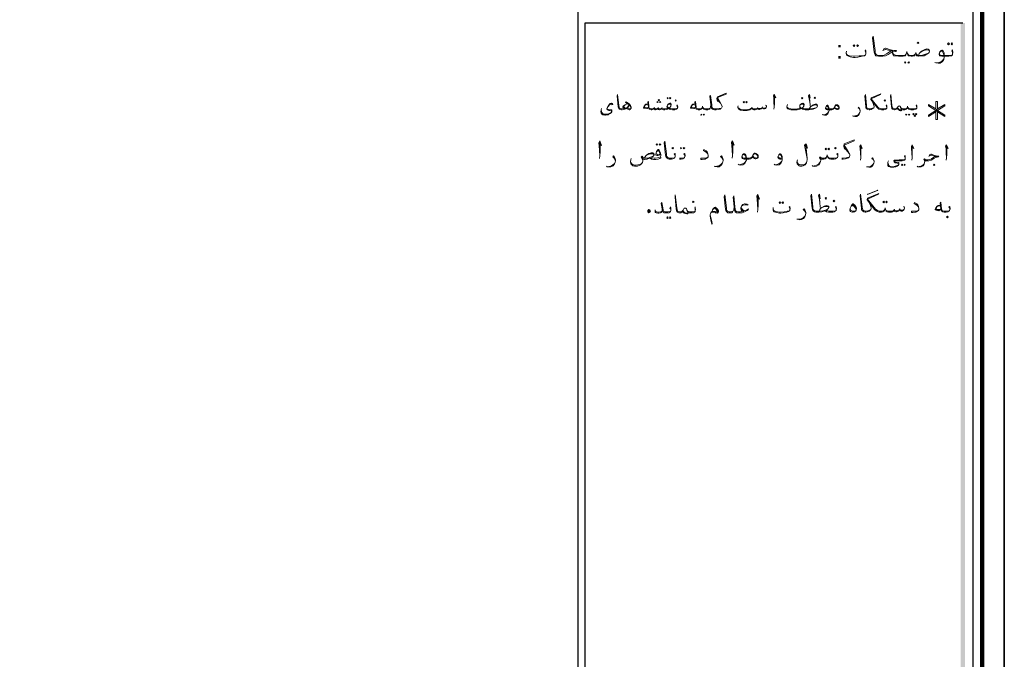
# Model space of a CAD drawing. Header units: metres. Extents: x -18 to 342, y 4 to 63.
# Tile 172 of 173: x 312 to 342, y 23 to 43. Entities that reach past the tile are written whole.
import ezdxf

# ---------------------------------------------------------------- set-up
doc = ezdxf.new("R2010")
doc.units = ezdxf.units.M
doc.header["$MEASUREMENT"] = 0
for name, color, linetype in [('PDF_KADR', 7, 'Continuous'), ('PDF_Text', 7, 'Continuous'), ('PDF_textt', 7, 'Continuous')]:
    doc.layers.add(name, color=color, linetype=linetype)
doc.styles.add('PDF B Mitra', font='BMITRA.TTF')

msp = doc.modelspace()

# ---------------------------------------------------------------- linework, layer by layer
at = {"layer": 'PDF_KADR', "lineweight": 25}
for points in [[(257.61, 4.013), (341.7, 4.013), (341.7, 63.476), (257.61, 63.476)], [(257.61, 63.476), (341.7, 63.476), (341.7, 4.013), (257.61, 4.013)], [(258.428, 4.832), (340.756, 4.832), (340.756, 62.657), (258.428, 62.657)]]:
    msp.add_lwpolyline(points, close=True, dxfattribs=at)
at = {"layer": 'PDF_KADR', "lineweight": 0, "const_width": 0.135}
msp.add_lwpolyline([(258.149, 62.937), (258.149, 4.552), (341.026, 4.552), (341.026, 62.937)], close=True, dxfattribs=at)
at = {"layer": 'PDF_KADR', "lineweight": 25}
for points in [[(328.765, 4.832), (328.765, 62.657)], [(340.438, 42.759), (328.967, 42.759), (328.967, 15.956), (328.967, 15.628), (340.438, 15.628)]]:
    msp.add_lwpolyline(points, dxfattribs=at)
at = {"layer": 'PDF_KADR', "transparency": 33554559}
for points in [[(340.371, 15.628), (340.505, 15.628), (340.371, 42.759)], [(340.505, 15.628), (340.371, 42.759), (340.505, 42.759)]]:
    msp.add_solid(points, dxfattribs=at)
at = {"layer": 'PDF_textt', "lineweight": 20}
for points in [[(338.011, 41.912), (338.049, 41.989), (338.088, 41.998), (338.107, 41.998), (338.242, 41.95), (338.358, 41.921), (338.425, 41.921), (338.406, 41.893), (338.338, 41.883), (338.29, 41.873), (338.232, 41.844), (338.175, 41.806), (338.098, 41.767), (338.011, 41.748), (337.886, 41.748), (337.876, 41.748), (337.838, 41.758), (337.799, 41.767), (337.78, 41.796), (337.761, 41.835), (337.751, 41.873), (337.703, 42.307), (337.722, 42.364), (337.78, 41.921), (337.78, 41.854), (337.789, 41.835), (337.809, 41.806), (337.847, 41.787), (337.876, 41.777), (337.886, 41.777), (337.982, 41.777), (338.049, 41.787), (338.127, 41.825), (338.213, 41.883), (338.261, 41.912), (338.329, 41.912), (338.261, 41.912), (338.107, 41.96), (338.088, 41.96), (338.03, 41.931)], [(337.491, 41.825), (337.491, 41.844), (337.481, 41.883), (337.472, 41.912), (337.481, 41.941), (337.491, 41.921), (337.501, 41.873), (337.501, 41.854), (337.491, 41.825), (337.481, 41.796), (337.452, 41.767), (337.385, 41.748), (337.25, 41.719), (337.173, 41.71), (337.125, 41.71), (337.019, 41.729), (336.952, 41.758), (336.923, 41.777), (336.913, 41.806), (336.903, 41.835), (336.903, 41.854), (336.913, 41.902)], [(339.099, 41.777), (339.119, 41.835), (339.147, 41.864), (339.186, 41.902), (339.263, 41.95), (339.34, 41.979), (339.388, 41.97), (339.417, 41.95), (339.427, 41.921), (339.427, 41.902), (339.417, 41.864), (339.398, 41.844), (339.35, 41.815), (339.263, 41.767), (339.186, 41.758), (339.109, 41.748), (339.099, 41.748), (339.061, 41.758), (339.032, 41.767), (339.032, 41.787), (339.022, 41.825), (339.013, 41.864), (339.003, 41.825), (338.993, 41.787), (338.984, 41.767), (338.955, 41.758), (338.916, 41.748), (338.868, 41.748), (338.82, 41.758), (338.791, 41.767), (338.772, 41.796), (338.753, 41.844), (338.743, 41.893), (338.733, 41.844), (338.714, 41.796), (338.704, 41.767), (338.666, 41.758), (338.627, 41.748), (338.57, 41.748), (338.483, 41.748), (338.396, 41.758), (338.338, 41.767), (338.319, 41.806), (338.31, 41.844), (338.31, 41.893)], [(339.147, 41.864), (339.224, 41.912), (339.302, 41.931), (339.34, 41.941), (339.35, 41.941), (339.407, 41.931), (339.427, 41.902)], [(340.13, 41.825), (340.13, 41.844), (340.13, 41.883), (340.111, 41.912), (340.13, 41.941), (340.13, 41.921), (340.139, 41.873), (340.139, 41.854), (340.13, 41.825), (340.13, 41.796), (340.101, 41.767), (340.062, 41.758), (340.014, 41.748), (339.947, 41.748), (339.802, 41.748), (339.764, 41.758), (339.745, 41.767), (339.735, 41.777), (339.725, 41.806), (339.725, 41.825), (339.745, 41.883), (339.783, 41.921), (339.802, 41.931), (339.812, 41.931), (339.841, 41.912), (339.87, 41.844), (339.879, 41.767), (339.879, 41.71), (339.86, 41.652), (339.822, 41.594), (339.754, 41.536), (339.687, 41.536), (339.619, 41.546), (339.59, 41.565)], [(339.745, 41.873), (339.764, 41.893), (339.793, 41.902), (339.812, 41.902), (339.831, 41.864), (339.851, 41.825), (339.86, 41.796), (339.879, 41.71), (339.86, 41.671), (339.812, 41.613), (339.745, 41.575), (339.677, 41.555), (339.629, 41.546)], [(336.903, 41.835), (336.932, 41.796), (337, 41.767), (337.125, 41.748), (337.154, 41.748), (337.289, 41.758), (337.395, 41.767), (337.443, 41.777), (337.481, 41.796)], [(338.724, 41.835), (338.714, 41.806), (338.685, 41.787), (338.637, 41.777), (338.57, 41.777), (338.521, 41.777), (338.396, 41.787), (338.348, 41.806), (338.329, 41.825), (338.31, 41.844)], [(338.762, 41.835), (338.781, 41.806), (338.801, 41.787), (338.859, 41.777), (338.916, 41.777), (338.955, 41.787), (338.984, 41.806), (339.003, 41.825)], [(339.022, 41.825), (339.061, 41.787), (339.099, 41.777), (339.128, 41.777), (339.215, 41.787), (339.311, 41.815), (339.398, 41.844)], [(339.735, 41.835), (339.735, 41.806), (339.754, 41.787), (339.793, 41.777), (339.947, 41.777), (340.024, 41.777), (340.101, 41.787), (340.13, 41.796)], [(330.373, 40.188), (330.364, 40.207), (330.345, 40.236), (330.306, 40.284), (330.2, 40.342), (330.219, 40.361), (330.325, 40.294), (330.354, 40.255), (330.373, 40.207), (330.373, 40.178), (330.364, 40.159), (330.354, 40.14), (330.325, 40.12), (330.316, 40.12), (330.219, 40.159), (330.162, 40.178), (330.133, 40.197), (330.123, 40.207), (330.123, 40.217), (330.142, 40.246), (330.171, 40.265), (330.19, 40.274), (330.229, 40.294), (330.258, 40.303), (330.287, 40.294), (330.306, 40.274), (330.306, 40.255), (330.287, 40.217), (330.239, 40.178), (330.2, 40.159), (330.181, 40.14), (330.133, 40.13), (330.094, 40.12), (330.084, 40.12), (330.075, 40.12), (330.046, 40.13), (330.017, 40.14), (329.998, 40.159), (329.988, 40.188), (329.979, 40.217), (329.95, 40.544), (329.959, 40.592), (329.998, 40.255), (330.007, 40.207), (330.007, 40.188), (330.027, 40.169), (330.046, 40.159), (330.075, 40.149), (330.084, 40.149), (330.142, 40.159), (330.181, 40.159), (330.2, 40.169), (330.239, 40.188), (330.258, 40.207), (330.296, 40.246)], [(331.78, 40.178), (331.78, 40.197), (331.77, 40.226), (331.76, 40.246), (331.77, 40.274), (331.78, 40.255), (331.789, 40.217), (331.789, 40.207), (331.78, 40.178), (331.77, 40.159), (331.751, 40.14), (331.731, 40.13), (331.693, 40.12), (331.635, 40.12), (331.625, 40.12), (331.577, 40.13), (331.539, 40.14), (331.52, 40.159), (331.51, 40.169), (331.491, 40.159), (331.471, 40.14), (331.433, 40.13), (331.394, 40.12), (331.375, 40.12), (331.356, 40.12), (331.327, 40.13), (331.308, 40.14), (331.288, 40.159), (331.279, 40.14), (331.259, 40.13), (331.24, 40.12), (331.231, 40.12), (331.202, 40.13), (331.192, 40.14), (331.182, 40.169), (331.163, 40.14), (331.144, 40.13), (331.115, 40.12), (331.105, 40.12), (331.086, 40.13), (331.076, 40.14), (331.057, 40.169), (331.038, 40.14), (331.019, 40.13), (330.999, 40.12), (330.99, 40.12), (330.98, 40.12), (330.951, 40.13), (330.922, 40.14), (330.913, 40.159), (330.894, 40.197), (330.874, 40.352), (330.894, 40.371), (330.913, 40.207), (330.922, 40.178), (330.932, 40.159), (330.951, 40.159), (330.98, 40.149), (330.99, 40.149), (331.009, 40.149), (331.038, 40.159), (331.057, 40.169), (331.076, 40.178), (331.086, 40.159), (331.115, 40.149), (331.134, 40.149), (331.163, 40.159), (331.182, 40.169), (331.192, 40.178), (331.211, 40.159), (331.231, 40.149), (331.259, 40.149), (331.288, 40.159), (331.308, 40.178), (331.317, 40.169), (331.337, 40.159), (331.356, 40.149), (331.375, 40.149), (331.394, 40.149), (331.452, 40.159), (331.491, 40.169), (331.471, 40.197), (331.452, 40.217), (331.452, 40.226), (331.471, 40.265), (331.491, 40.294), (331.529, 40.313), (331.548, 40.323), (331.568, 40.323), (331.577, 40.313), (331.587, 40.284), (331.587, 40.274), (331.577, 40.236), (331.548, 40.197), (331.52, 40.178), (331.548, 40.159), (331.568, 40.159), (331.625, 40.149), (331.635, 40.149), (331.693, 40.149), (331.751, 40.159), (331.77, 40.159)], [(332.791, 40.274), (332.781, 40.207), (332.772, 40.178), (332.752, 40.14), (332.733, 40.13), (332.695, 40.12), (332.675, 40.12), (332.637, 40.12), (332.598, 40.13), (332.579, 40.14), (332.56, 40.159), (332.55, 40.197), (332.54, 40.236), (332.54, 40.197), (332.521, 40.159), (332.512, 40.14), (332.483, 40.13), (332.454, 40.12), (332.415, 40.12), (332.406, 40.12), (332.377, 40.13), (332.348, 40.14), (332.338, 40.159), (332.329, 40.197), (332.3, 40.352), (332.329, 40.371), (332.348, 40.207), (332.348, 40.178), (332.367, 40.159), (332.377, 40.159), (332.406, 40.149), (332.415, 40.149), (332.463, 40.149), (332.502, 40.159), (332.521, 40.169), (332.531, 40.188)], [(333.118, 40.178), (333.08, 40.159), (333.041, 40.159), (332.964, 40.149), (332.935, 40.149), (332.906, 40.149), (332.868, 40.159), (332.858, 40.159), (332.839, 40.178), (332.82, 40.226), (332.82, 40.274), (332.781, 40.563), (332.762, 40.535), (332.791, 40.274), (332.8, 40.226), (332.81, 40.178), (332.829, 40.149), (332.858, 40.13), (332.906, 40.12), (332.935, 40.12), (332.955, 40.12), (333.022, 40.13), (333.08, 40.14), (333.099, 40.159), (333.118, 40.178), (333.138, 40.217), (333.138, 40.226), (333.128, 40.255), (333.089, 40.332), (332.993, 40.496), (333.253, 40.602), (333.253, 40.631), (332.993, 40.515), (332.974, 40.467), (332.993, 40.371), (332.993, 40.496)], [(332.993, 40.448), (333.051, 40.371)], [(332.993, 40.419), (333.08, 40.323), (333.128, 40.255)], [(334.698, 40.544), (334.765, 40.486), (334.717, 40.602), (334.688, 40.554), (334.707, 40.477), (334.707, 40.361), (334.717, 40.207), (334.707, 40.14)], [(334.717, 40.207), (334.727, 40.313), (334.727, 40.496), (334.717, 40.573)], [(335.757, 40.544), (335.805, 40.477), (335.786, 40.592), (335.757, 40.544), (335.777, 40.457), (335.796, 40.352), (335.815, 40.207)], [(335.796, 40.352), (335.786, 40.506), (335.786, 40.583)], [(337.693, 40.38), (337.722, 40.313), (337.741, 40.255), (337.751, 40.226), (337.751, 40.207), (337.741, 40.188), (337.712, 40.159), (337.693, 40.149), (337.655, 40.13), (337.616, 40.12), (337.597, 40.12), (337.558, 40.13), (337.539, 40.14), (337.52, 40.159), (337.501, 40.188), (337.501, 40.217), (337.462, 40.544), (337.481, 40.592), (337.52, 40.255), (337.52, 40.207), (337.529, 40.188), (337.539, 40.169), (337.568, 40.159), (337.597, 40.149), (337.626, 40.149), (337.664, 40.159), (337.703, 40.169), (337.741, 40.188)], [(338.136, 40.178), (338.136, 40.197), (338.127, 40.226), (338.117, 40.246), (338.127, 40.274), (338.136, 40.255), (338.136, 40.217), (338.136, 40.207), (338.136, 40.178), (338.127, 40.159), (338.107, 40.14), (338.078, 40.13), (338.04, 40.12), (337.992, 40.12), (337.972, 40.12), (337.934, 40.13), (337.895, 40.14), (337.857, 40.169), (337.838, 40.197), (337.645, 40.438), (337.655, 40.486), (337.953, 40.612), (337.944, 40.592), (337.655, 40.457), (337.866, 40.197), (337.905, 40.169), (337.934, 40.159), (337.972, 40.149), (337.992, 40.149), (338.049, 40.149), (338.107, 40.159), (338.127, 40.159)], [(339.041, 40.178), (339.041, 40.197), (339.032, 40.226), (339.022, 40.246), (339.032, 40.274), (339.041, 40.255), (339.041, 40.217), (339.041, 40.207), (339.041, 40.178), (339.032, 40.159), (339.013, 40.14), (338.984, 40.13), (338.945, 40.12), (338.897, 40.12), (338.859, 40.12), (338.83, 40.13), (338.801, 40.14), (338.781, 40.159), (338.772, 40.197), (338.762, 40.236), (338.762, 40.197), (338.743, 40.159), (338.733, 40.14), (338.704, 40.13), (338.676, 40.12), (338.637, 40.12), (338.627, 40.12), (338.598, 40.13), (338.579, 40.14), (338.57, 40.178), (338.541, 40.226), (338.531, 40.236), (338.512, 40.246), (338.502, 40.246), (338.493, 40.236), (338.473, 40.226), (338.454, 40.197), (338.435, 40.159), (338.425, 40.149), (338.415, 40.14), (338.396, 40.13), (338.377, 40.12), (338.367, 40.12), (338.338, 40.13), (338.31, 40.14), (338.29, 40.159), (338.281, 40.188), (338.271, 40.217), (338.242, 40.544), (338.252, 40.592), (338.29, 40.255), (338.3, 40.207), (338.31, 40.188), (338.319, 40.169), (338.348, 40.159), (338.367, 40.149), (338.377, 40.149), (338.387, 40.149), (338.415, 40.159), (338.425, 40.159), (338.435, 40.169), (338.454, 40.197)], [(339.619, 40.063), (339.619, 39.831), (339.668, 39.831), (339.668, 40.063), (339.899, 39.918), (339.899, 39.966), (339.668, 40.101), (339.899, 40.246), (339.899, 40.284), (339.668, 40.149), (339.668, 40.38), (339.619, 40.38), (339.619, 40.149), (339.398, 40.284), (339.398, 40.246), (339.619, 40.101), (339.398, 39.966), (339.398, 39.918), (339.619, 40.063), (339.668, 40.149)], [(329.796, 40.294), (329.786, 40.303), (329.747, 40.294), (329.718, 40.274), (329.68, 40.236), (329.661, 40.217), (329.651, 40.188), (329.641, 40.159), (329.651, 40.14), (329.69, 40.13), (329.767, 40.12), (329.786, 40.12), (329.786, 40.101), (329.786, 40.082), (329.786, 40.063), (329.767, 40.034), (329.738, 40.014), (329.699, 39.995), (329.67, 39.976), (329.641, 39.976), (329.593, 39.966), (329.574, 39.966), (329.526, 39.976), (329.507, 39.976), (329.478, 39.995), (329.458, 40.024), (329.449, 40.063), (329.458, 40.12), (329.468, 40.159)], [(329.776, 40.294), (329.786, 40.274), (329.815, 40.284), (329.805, 40.313), (329.786, 40.323), (329.776, 40.323), (329.738, 40.313), (329.718, 40.294), (329.69, 40.265), (329.661, 40.226), (329.641, 40.188), (329.632, 40.159), (329.632, 40.14), (329.641, 40.12), (329.651, 40.12), (329.69, 40.101), (329.738, 40.101), (329.767, 40.091), (329.776, 40.082), (329.786, 40.072), (329.776, 40.053), (329.767, 40.043), (329.728, 40.024), (329.68, 40.005), (329.651, 39.995), (329.584, 39.995), (329.564, 39.995), (329.526, 39.995), (329.507, 40.014), (329.487, 40.034), (329.468, 40.053), (329.468, 40.082), (329.458, 40.12)], [(330.364, 40.159), (330.345, 40.149), (330.325, 40.149), (330.277, 40.159), (330.219, 40.178), (330.171, 40.197), (330.152, 40.217), (330.142, 40.217), (330.142, 40.226), (330.152, 40.236), (330.19, 40.274), (330.229, 40.294)], [(330.894, 40.197), (330.855, 40.159), (330.845, 40.159), (330.778, 40.169), (330.749, 40.178), (330.749, 40.188), (330.768, 40.236), (330.797, 40.274), (330.816, 40.294), (330.836, 40.294), (330.884, 40.294), (330.826, 40.274), (330.797, 40.265), (330.768, 40.217), (330.778, 40.197), (330.797, 40.197), (330.874, 40.188), (330.894, 40.207)], [(330.845, 40.169), (330.768, 40.188)], [(331.076, 40.197), (331.076, 40.178)], [(331.202, 40.197), (331.192, 40.178)], [(331.317, 40.197), (331.308, 40.178)], [(331.462, 40.236), (331.471, 40.217), (331.491, 40.197), (331.52, 40.178)], [(331.577, 40.236), (331.577, 40.265), (331.568, 40.294), (331.548, 40.294), (331.539, 40.294), (331.491, 40.284), (331.471, 40.265)], [(332.329, 40.197), (332.28, 40.159), (332.271, 40.159), (332.203, 40.169), (332.174, 40.178), (332.174, 40.188), (332.194, 40.236), (332.223, 40.274), (332.242, 40.294), (332.261, 40.294), (332.309, 40.294), (332.252, 40.274), (332.223, 40.265), (332.194, 40.217), (332.203, 40.197), (332.223, 40.197), (332.3, 40.188), (332.329, 40.207)], [(332.271, 40.169), (332.194, 40.188)], [(332.772, 40.178), (332.762, 40.159), (332.743, 40.159), (332.704, 40.149), (332.675, 40.149), (332.627, 40.149), (332.589, 40.159), (332.569, 40.169), (332.56, 40.188)], [(334.476, 40.217), (334.457, 40.255), (334.467, 40.265), (334.476, 40.236), (334.476, 40.217), (334.467, 40.197), (334.457, 40.178), (334.447, 40.159), (334.419, 40.149), (334.39, 40.149), (334.37, 40.159), (334.341, 40.169), (334.341, 40.178), (334.322, 40.149), (334.293, 40.14), (334.264, 40.13), (334.245, 40.13), (334.226, 40.14), (334.207, 40.149), (334.207, 40.169), (334.187, 40.14), (334.168, 40.13), (334.139, 40.12), (334.101, 40.12), (334.091, 40.12), (334.072, 40.13), (334.062, 40.14), (334.053, 40.149), (334.043, 40.169), (334.033, 40.207), (334.033, 40.178), (334.014, 40.149), (334.004, 40.14), (333.975, 40.12), (333.889, 40.101), (333.812, 40.101), (333.773, 40.101), (333.696, 40.111), (333.638, 40.14), (333.619, 40.169), (333.61, 40.197), (333.61, 40.217), (333.619, 40.246)], [(333.61, 40.197), (333.648, 40.159), (333.696, 40.14), (333.773, 40.12), (333.802, 40.12), (333.898, 40.13), (333.975, 40.14), (334.004, 40.159), (334.033, 40.178)], [(334.043, 40.178), (334.062, 40.159), (334.091, 40.149), (334.101, 40.149), (334.149, 40.149), (334.187, 40.159), (334.207, 40.169), (334.207, 40.178), (334.226, 40.159), (334.255, 40.159), (334.284, 40.159), (334.322, 40.169), (334.341, 40.178), (334.351, 40.197), (334.37, 40.178), (334.39, 40.178), (334.428, 40.178), (334.447, 40.178), (334.467, 40.197)], [(334.216, 40.197), (334.207, 40.178)], [(334.361, 40.217), (334.351, 40.197)], [(335.777, 40.149), (335.796, 40.188), (335.815, 40.217), (335.844, 40.236), (335.902, 40.274), (335.96, 40.294), (335.998, 40.294), (336.017, 40.274), (336.027, 40.255), (336.027, 40.236), (336.017, 40.217), (336.008, 40.197), (335.969, 40.178), (335.902, 40.14), (335.854, 40.13), (335.767, 40.12), (335.651, 40.12), (335.613, 40.13), (335.574, 40.14), (335.555, 40.159), (335.545, 40.169), (335.526, 40.159), (335.497, 40.14), (335.449, 40.13), (335.411, 40.12), (335.324, 40.12), (335.295, 40.12), (335.218, 40.12), (335.16, 40.14), (335.131, 40.149), (335.112, 40.178), (335.102, 40.197), (335.102, 40.217), (335.112, 40.255), (335.122, 40.284)], [(335.112, 40.217), (335.122, 40.197), (335.141, 40.178), (335.16, 40.159), (335.218, 40.149), (335.295, 40.14), (335.324, 40.14), (335.42, 40.149), (335.478, 40.159), (335.526, 40.169), (335.497, 40.197), (335.488, 40.217), (335.488, 40.226), (335.497, 40.265), (335.526, 40.294), (335.555, 40.313), (335.584, 40.323), (335.594, 40.323), (335.613, 40.313), (335.622, 40.284), (335.622, 40.274), (335.613, 40.236), (335.584, 40.197), (335.555, 40.178), (335.574, 40.159), (335.603, 40.159), (335.632, 40.149), (335.651, 40.149), (335.805, 40.149), (335.873, 40.159), (335.94, 40.178), (336.008, 40.197)], [(335.613, 40.236), (335.613, 40.265), (335.594, 40.294), (335.584, 40.294), (335.574, 40.294), (335.526, 40.284), (335.497, 40.265)], [(335.497, 40.236), (335.497, 40.217), (335.516, 40.197), (335.555, 40.178)], [(335.815, 40.217), (335.873, 40.246), (335.931, 40.265), (335.96, 40.274), (335.969, 40.274), (336.008, 40.265), (336.027, 40.236)], [(336.537, 40.178), (336.528, 40.159), (336.508, 40.14), (336.489, 40.13), (336.46, 40.12), (336.431, 40.12), (336.325, 40.12), (336.297, 40.13), (336.287, 40.14), (336.268, 40.149), (336.268, 40.169), (336.268, 40.178), (336.287, 40.226), (336.306, 40.255), (336.325, 40.265), (336.335, 40.265), (336.354, 40.246), (336.374, 40.197), (336.383, 40.14), (336.383, 40.101), (336.364, 40.053), (336.345, 40.005), (336.287, 39.966), (336.239, 39.957), (336.191, 39.976), (336.171, 39.986)], [(336.287, 40.217), (336.297, 40.236), (336.316, 40.236), (336.325, 40.236), (336.345, 40.217), (336.364, 40.178), (336.364, 40.159), (336.383, 40.101), (336.364, 40.063), (336.335, 40.024), (336.287, 39.995), (336.229, 39.976), (336.191, 39.976)], [(336.557, 40.226), (336.576, 40.246), (336.595, 40.255), (336.614, 40.255), (336.634, 40.246), (336.643, 40.236), (336.663, 40.217), (336.682, 40.188), (336.682, 40.178), (336.663, 40.159), (336.653, 40.149), (336.624, 40.159), (336.576, 40.178), (336.547, 40.197), (336.528, 40.178), (336.508, 40.159), (336.47, 40.149), (336.431, 40.149), (336.316, 40.149), (336.287, 40.159), (336.277, 40.169), (336.268, 40.188)], [(337.327, 40.091), (337.318, 40.12), (337.298, 40.159), (337.26, 40.188), (337.279, 40.207), (337.298, 40.178), (337.318, 40.14), (337.327, 40.101), (337.327, 40.082), (337.318, 40.043), (337.298, 39.995), (337.269, 39.957), (337.221, 39.918), (337.163, 39.918), (337.115, 39.928), (337.096, 39.937)], [(338.579, 40.14), (338.589, 40.12), (338.589, 40.101), (338.57, 40.091), (338.55, 40.091), (338.512, 40.101), (338.493, 40.12), (338.464, 40.14), (338.435, 40.159)], [(338.541, 40.226), (338.55, 40.197), (338.57, 40.14), (338.57, 40.12), (338.55, 40.12), (338.521, 40.12), (338.493, 40.14), (338.473, 40.159), (338.454, 40.178)], [(338.753, 40.188), (338.743, 40.169), (338.724, 40.159), (338.685, 40.149), (338.637, 40.149), (338.627, 40.149), (338.598, 40.159), (338.579, 40.159), (338.57, 40.178)], [(338.781, 40.188), (338.791, 40.169), (338.81, 40.159), (338.849, 40.149), (338.897, 40.149), (338.955, 40.149), (339.013, 40.159), (339.032, 40.159)], [(339.619, 40.149), (339.668, 40.063)], [(339.668, 40.101), (339.619, 40.101)], [(337.125, 39.928), (337.163, 39.937), (337.212, 39.947), (337.26, 39.976), (337.298, 40.014), (337.318, 40.043)], [(329.391, 39.109), (329.468, 39.042), (329.42, 39.177), (329.391, 39.119), (329.401, 39.022), (329.41, 38.897), (329.42, 38.724), (329.41, 38.647)], [(331.703, 38.695), (331.703, 38.724), (331.693, 38.753), (331.674, 38.772), (331.693, 38.801), (331.703, 38.782), (331.703, 38.743), (331.703, 38.724), (331.703, 38.695), (331.693, 38.676), (331.674, 38.656), (331.635, 38.637), (331.597, 38.628), (331.539, 38.628), (331.529, 38.628), (331.491, 38.637), (331.462, 38.656), (331.442, 38.676), (331.423, 38.705), (331.414, 38.743), (331.375, 39.119), (331.394, 39.167), (331.442, 38.782), (331.442, 38.724), (331.452, 38.705), (331.471, 38.685), (331.5, 38.666), (331.529, 38.656), (331.539, 38.656), (331.606, 38.656), (331.674, 38.666), (331.693, 38.676)], [(333.417, 39.119), (333.494, 39.051), (333.446, 39.186), (333.417, 39.128), (333.427, 39.032), (333.436, 38.907), (333.446, 38.724), (333.436, 38.656)], [(333.446, 38.724), (333.455, 38.859), (333.455, 39.051), (333.446, 39.157)], [(336.769, 38.628), (336.807, 38.628), (336.874, 38.637), (336.942, 38.656), (336.971, 38.666), (336.99, 38.685), (337.009, 38.733), (337.009, 38.753), (337, 38.791), (336.952, 38.878), (336.836, 39.051), (337.144, 39.186), (337.144, 39.215), (336.836, 39.09), (336.826, 39.022), (336.846, 38.926), (336.836, 39.051)], [(329.42, 38.724), (329.43, 38.849), (329.43, 39.051), (329.42, 39.148)], [(331.269, 38.762), (331.24, 38.753), (331.221, 38.743), (331.182, 38.733), (331.163, 38.733), (331.134, 38.743), (331.125, 38.753), (331.125, 38.772), (331.134, 38.82), (331.144, 38.859), (331.173, 38.897), (331.192, 38.916), (331.202, 38.916), (331.221, 38.897), (331.24, 38.859), (331.259, 38.811), (331.269, 38.762), (331.269, 38.733), (331.259, 38.695), (331.211, 38.676), (331.173, 38.666), (331.105, 38.656), (331.086, 38.656)], [(331.144, 38.849), (331.173, 38.878), (331.202, 38.888), (331.221, 38.859), (331.25, 38.811), (331.25, 38.791), (331.24, 38.772), (331.231, 38.762), (331.202, 38.753), (331.173, 38.753), (331.163, 38.772), (331.144, 38.791)], [(332.714, 38.733), (332.695, 38.782), (332.666, 38.82), (332.617, 38.859), (332.569, 38.888), (332.579, 38.916), (332.646, 38.878), (332.675, 38.849), (332.704, 38.791), (332.714, 38.733), (332.714, 38.724), (332.714, 38.695), (332.695, 38.676), (332.646, 38.647), (332.617, 38.628), (332.531, 38.618), (332.483, 38.618), (332.492, 38.656), (332.579, 38.656), (332.646, 38.656), (332.675, 38.676), (332.714, 38.695)], [(335.632, 39.051), (335.728, 38.955), (335.68, 39.09), (335.632, 39.051), (335.719, 38.647), (335.671, 39.061)], [(336.846, 39.003), (336.903, 38.926)], [(336.846, 38.965), (336.942, 38.859), (337, 38.791)], [(337.327, 39.003), (337.385, 38.945), (337.346, 39.061), (337.318, 39.022), (337.327, 38.936), (337.337, 38.82), (337.346, 38.666), (337.337, 38.599)], [(337.346, 38.666), (337.346, 38.772), (337.346, 38.955), (337.346, 39.042)], [(338.887, 39.003), (338.955, 38.945), (338.907, 39.061), (338.878, 39.022), (338.887, 38.936), (338.897, 38.82), (338.907, 38.666), (338.897, 38.599)], [(338.907, 38.666), (338.907, 38.772), (338.907, 38.955), (338.907, 39.042)], [(339.928, 39.003), (339.995, 38.945), (339.947, 39.061), (339.918, 39.022), (339.937, 38.936), (339.937, 38.82), (339.947, 38.666), (339.937, 38.599)], [(339.947, 38.666), (339.956, 38.772), (339.956, 38.955), (339.947, 39.042)], [(329.892, 38.589), (329.873, 38.618), (329.853, 38.656), (329.815, 38.695), (329.834, 38.724), (329.863, 38.685), (329.882, 38.647), (329.892, 38.599), (329.892, 38.579), (329.882, 38.531), (329.863, 38.483), (329.824, 38.425), (329.757, 38.387), (329.699, 38.387), (329.641, 38.396), (329.622, 38.416)], [(330.73, 38.647), (330.73, 38.589), (330.73, 38.57), (330.72, 38.522), (330.682, 38.483), (330.633, 38.445), (330.566, 38.416), (330.508, 38.416), (330.47, 38.416), (330.422, 38.425), (330.393, 38.454), (330.364, 38.483), (330.354, 38.55), (330.364, 38.608), (330.373, 38.647)], [(330.354, 38.56), (330.364, 38.522), (330.393, 38.483), (330.431, 38.454), (330.47, 38.445), (330.499, 38.445), (330.576, 38.454), (330.633, 38.464), (330.672, 38.483), (330.72, 38.522)], [(330.73, 38.589), (330.72, 38.618), (330.672, 38.685), (330.701, 38.714), (330.73, 38.685), (330.749, 38.656), (330.768, 38.656), (330.797, 38.656), (330.874, 38.656), (330.961, 38.685), (331.038, 38.714)], [(331.269, 38.685), (331.269, 38.666), (331.24, 38.647), (331.192, 38.628), (331.125, 38.618), (331.105, 38.618), (331.048, 38.618), (330.99, 38.628), (330.961, 38.647), (330.942, 38.656), (330.913, 38.647), (330.855, 38.628), (330.778, 38.618), (330.768, 38.618), (330.739, 38.628), (330.73, 38.647), (330.691, 38.695)], [(330.768, 38.656), (330.797, 38.695), (330.816, 38.724), (330.845, 38.753), (330.913, 38.801), (330.98, 38.82), (331.028, 38.82), (331.048, 38.801), (331.067, 38.782), (331.067, 38.753), (331.048, 38.724), (331.038, 38.714), (330.999, 38.685), (331.009, 38.666), (331.067, 38.656), (331.105, 38.656)], [(330.816, 38.724), (330.884, 38.762), (330.951, 38.791), (330.98, 38.791), (330.999, 38.791), (331.038, 38.791), (331.067, 38.753)], [(331.009, 38.647), (330.971, 38.666)], [(332.001, 38.695), (332.001, 38.724), (331.991, 38.753), (331.972, 38.772), (331.991, 38.801), (332.001, 38.782), (332.011, 38.743), (332.011, 38.724), (332.001, 38.695), (331.991, 38.676), (331.972, 38.656), (331.943, 38.637), (331.895, 38.628), (331.837, 38.628)], [(331.837, 38.656), (331.905, 38.656), (331.972, 38.666), (331.991, 38.676)], [(333.166, 38.589), (333.147, 38.628), (333.128, 38.666), (333.089, 38.705), (333.118, 38.724), (333.138, 38.695), (333.157, 38.656), (333.166, 38.608), (333.166, 38.589), (333.157, 38.541), (333.138, 38.483), (333.099, 38.435), (333.041, 38.396), (332.983, 38.387), (332.916, 38.406), (332.897, 38.416)], [(334.053, 38.695), (334.033, 38.666), (334.024, 38.656), (333.995, 38.637), (333.956, 38.628), (333.927, 38.628), (333.802, 38.628), (333.773, 38.637), (333.754, 38.647), (333.744, 38.656), (333.735, 38.685), (333.735, 38.695), (333.754, 38.753), (333.783, 38.791), (333.802, 38.791), (333.821, 38.791), (333.841, 38.772), (333.86, 38.714), (333.87, 38.656), (333.87, 38.599), (333.85, 38.55), (333.821, 38.493), (333.764, 38.454), (333.706, 38.445), (333.648, 38.454), (333.619, 38.473)], [(333.754, 38.743), (333.773, 38.753), (333.792, 38.762), (333.812, 38.762), (333.831, 38.733), (333.85, 38.695), (333.85, 38.676), (333.87, 38.599), (333.85, 38.56), (333.821, 38.522), (333.754, 38.483), (333.696, 38.464), (333.658, 38.454)], [(333.744, 38.705), (333.754, 38.685), (333.764, 38.666), (333.792, 38.656), (333.927, 38.656), (333.966, 38.656), (334.014, 38.676), (334.043, 38.695), (334.053, 38.724)], [(334.072, 38.753), (334.091, 38.772), (334.12, 38.782), (334.139, 38.782), (334.158, 38.772), (334.178, 38.762), (334.197, 38.743), (334.216, 38.705), (334.216, 38.695), (334.197, 38.666), (334.187, 38.656), (334.149, 38.666), (334.091, 38.685), (334.062, 38.724)], [(334.958, 38.637), (334.929, 38.628), (334.89, 38.628), (334.862, 38.637), (334.852, 38.647), (334.833, 38.656), (334.823, 38.685), (334.823, 38.695), (334.852, 38.753), (334.881, 38.791), (334.89, 38.791), (334.91, 38.791), (334.929, 38.772), (334.958, 38.714), (334.958, 38.656), (334.958, 38.599), (334.948, 38.55), (334.919, 38.493), (334.862, 38.454), (334.794, 38.445), (334.736, 38.454), (334.717, 38.473)], [(334.852, 38.743), (334.862, 38.753), (334.89, 38.762), (334.9, 38.762), (334.929, 38.733), (334.939, 38.695), (334.948, 38.676), (334.958, 38.599), (334.948, 38.56), (334.91, 38.522), (334.852, 38.483), (334.794, 38.464), (334.746, 38.454)], [(334.948, 38.666), (334.919, 38.656), (334.89, 38.656), (334.862, 38.666), (334.842, 38.685), (334.833, 38.705)], [(335.719, 38.647), (335.719, 38.618), (335.709, 38.55), (335.699, 38.512), (335.671, 38.483), (335.651, 38.454), (335.632, 38.445), (335.594, 38.425), (335.555, 38.416), (335.497, 38.416), (335.468, 38.425), (335.439, 38.454), (335.42, 38.473), (335.411, 38.483), (335.401, 38.522), (335.401, 38.531), (335.411, 38.579), (335.42, 38.608)], [(336.643, 38.695), (336.643, 38.724), (336.634, 38.753), (336.614, 38.772), (336.634, 38.801), (336.643, 38.782), (336.643, 38.743), (336.643, 38.724), (336.643, 38.695), (336.634, 38.676), (336.605, 38.656), (336.576, 38.637), (336.537, 38.628), (336.47, 38.628), (336.431, 38.628), (336.393, 38.637), (336.364, 38.656), (336.345, 38.676), (336.335, 38.714), (336.325, 38.753), (336.316, 38.714), (336.306, 38.676), (336.287, 38.656), (336.258, 38.637), (336.22, 38.628), (336.171, 38.628), (336.152, 38.628), (336.133, 38.637), (336.133, 38.599), (336.123, 38.55), (336.104, 38.502), (336.065, 38.454), (335.998, 38.416), (335.94, 38.406), (335.882, 38.416), (335.863, 38.435)], [(336.306, 38.705), (336.297, 38.685), (336.268, 38.666), (336.229, 38.656), (336.171, 38.656), (336.143, 38.666), (336.104, 38.695), (336.085, 38.666), (336.104, 38.656), (336.123, 38.628), (336.133, 38.608)], [(336.152, 38.647), (336.123, 38.656), (336.104, 38.685)], [(336.335, 38.705), (336.354, 38.685), (336.374, 38.666), (336.422, 38.656), (336.47, 38.656), (336.537, 38.656), (336.605, 38.666), (336.634, 38.676)], [(336.99, 38.685), (336.942, 38.676), (336.894, 38.666), (336.807, 38.656), (336.769, 38.656)], [(337.751, 38.55), (337.741, 38.579), (337.722, 38.618), (337.683, 38.647), (337.703, 38.666), (337.722, 38.637), (337.741, 38.599), (337.751, 38.56), (337.751, 38.541), (337.741, 38.502), (337.722, 38.454), (337.693, 38.416), (337.645, 38.377), (337.587, 38.377), (337.539, 38.387), (337.52, 38.396)], [(338.695, 38.637), (338.695, 38.656), (338.685, 38.685), (338.666, 38.705), (338.685, 38.733), (338.695, 38.714), (338.695, 38.676), (338.695, 38.666), (338.695, 38.637), (338.685, 38.618), (338.666, 38.599), (338.637, 38.589), (338.598, 38.579), (338.55, 38.579), (338.483, 38.579), (338.387, 38.589), (338.377, 38.589), (338.367, 38.579), (338.367, 38.57), (338.367, 38.56), (338.387, 38.541), (338.425, 38.531), (338.473, 38.531), (338.493, 38.522), (338.502, 38.512), (338.502, 38.483), (338.493, 38.464), (338.473, 38.435), (338.444, 38.416), (338.406, 38.396), (338.377, 38.387), (338.348, 38.377), (338.31, 38.377), (338.29, 38.377), (338.242, 38.377), (338.223, 38.387), (338.184, 38.406), (338.165, 38.435), (338.165, 38.473), (338.165, 38.531), (338.184, 38.579)], [(338.165, 38.531), (338.175, 38.493), (338.184, 38.464), (338.194, 38.435), (338.213, 38.416), (338.242, 38.406), (338.271, 38.396), (338.3, 38.396), (338.358, 38.406), (338.387, 38.416), (338.444, 38.435), (338.483, 38.454), (338.493, 38.454), (338.493, 38.473), (338.493, 38.493), (338.483, 38.493), (338.444, 38.502), (338.425, 38.512), (338.377, 38.512), (338.367, 38.531), (338.358, 38.541), (338.348, 38.56), (338.348, 38.57), (338.358, 38.589), (338.367, 38.599), (338.377, 38.599), (338.512, 38.608), (338.55, 38.608), (338.608, 38.608), (338.666, 38.618), (338.685, 38.618)], [(339.407, 38.705), (339.436, 38.762), (339.465, 38.772), (339.485, 38.772), (339.581, 38.733), (339.629, 38.724), (339.668, 38.714), (339.716, 38.714), (339.696, 38.695), (339.658, 38.685), (339.619, 38.676), (339.571, 38.656), (339.533, 38.628), (339.475, 38.599), (339.407, 38.579), (339.33, 38.579), (339.311, 38.579), (339.292, 38.589), (339.292, 38.56), (339.282, 38.512), (339.263, 38.473), (339.234, 38.425), (339.176, 38.396), (339.128, 38.387), (339.07, 38.396), (339.051, 38.416)], [(339.292, 38.56), (339.282, 38.579), (339.273, 38.599), (339.253, 38.618), (339.273, 38.637), (339.302, 38.618), (339.321, 38.608), (339.33, 38.608), (339.379, 38.608), (339.436, 38.618), (339.494, 38.637), (339.562, 38.685), (339.6, 38.705), (339.658, 38.705), (339.6, 38.705), (339.485, 38.743), (339.465, 38.743), (339.427, 38.724)], [(339.311, 38.599), (339.282, 38.608), (339.263, 38.628)], [(329.651, 38.396), (329.69, 38.406), (329.757, 38.416), (329.815, 38.454), (329.863, 38.493), (329.882, 38.531)], [(332.926, 38.406), (332.974, 38.416), (333.032, 38.425), (333.089, 38.454), (333.138, 38.502), (333.157, 38.541)], [(335.709, 38.55), (335.699, 38.522), (335.661, 38.483), (335.603, 38.454), (335.555, 38.454), (335.516, 38.454), (335.468, 38.464), (335.439, 38.483), (335.42, 38.512), (335.411, 38.531), (335.411, 38.55)], [(335.892, 38.416), (335.931, 38.425), (335.998, 38.445), (336.056, 38.473), (336.104, 38.522), (336.123, 38.55)], [(337.549, 38.387), (337.587, 38.396), (337.635, 38.406), (337.683, 38.435), (337.722, 38.473), (337.741, 38.502)], [(339.08, 38.396), (339.119, 38.406), (339.176, 38.416), (339.224, 38.445), (339.263, 38.483), (339.282, 38.512)], [(332.319, 37.067), (332.319, 37.087), (332.319, 37.115), (332.3, 37.135), (332.319, 37.173), (332.319, 37.144), (332.329, 37.106), (332.329, 37.096), (332.319, 37.067), (332.319, 37.038), (332.29, 37.019), (332.261, 37), (332.223, 37), (332.155, 37), (332.146, 37), (332.117, 37), (332.088, 37.019), (332.078, 37.058), (332.049, 37.115), (332.03, 37.135), (332.02, 37.135), (332.001, 37.135), (331.982, 37.135), (331.972, 37.115), (331.953, 37.077), (331.924, 37.038), (331.914, 37.029), (331.905, 37.019), (331.886, 37), (331.857, 37), (331.847, 37), (331.818, 37), (331.78, 37.019), (331.76, 37.038), (331.751, 37.067), (331.741, 37.106), (331.703, 37.481), (331.712, 37.539), (331.76, 37.144), (331.77, 37.096), (331.78, 37.067), (331.789, 37.048), (331.818, 37.038), (331.847, 37.029), (331.857, 37.029), (331.866, 37.029), (331.905, 37.038), (331.914, 37.038), (331.924, 37.048), (331.953, 37.077)], [(333.494, 37.173), (333.484, 37.096), (333.465, 37.058), (333.446, 37.019), (333.427, 37), (333.378, 37), (333.359, 37), (333.349, 37), (333.311, 37), (333.282, 37.019), (333.263, 37.038), (333.244, 37.067), (333.234, 37.106), (333.195, 37.481), (333.215, 37.539), (333.263, 37.144), (333.263, 37.096), (333.272, 37.067), (333.292, 37.048), (333.321, 37.038), (333.349, 37.029), (333.359, 37.029), (333.388, 37.029), (333.427, 37.038), (333.455, 37.038), (333.465, 37.058)], [(333.927, 37.231), (333.879, 37.26), (333.831, 37.27), (333.812, 37.27), (333.764, 37.25), (333.725, 37.202), (333.706, 37.144), (333.706, 37.115), (333.715, 37.077), (333.735, 37.038), (333.725, 37.038), (333.677, 37.029), (333.658, 37.029), (333.629, 37.029), (333.581, 37.038), (333.561, 37.038), (333.542, 37.067), (333.532, 37.115), (333.523, 37.173), (333.484, 37.51), (333.465, 37.472), (333.494, 37.173), (333.494, 37.115), (333.513, 37.067), (333.532, 37.029), (333.571, 37), (333.629, 37), (333.658, 37), (333.687, 37), (333.744, 37), (333.792, 37.019), (333.898, 37.067), (333.927, 37.087), (333.937, 37.115), (333.889, 37.087), (333.792, 37.058), (333.754, 37.096), (333.725, 37.135), (333.715, 37.164)], [(334.197, 37.481), (334.264, 37.414), (334.216, 37.549), (334.187, 37.501), (334.197, 37.404), (334.207, 37.27), (334.216, 37.096), (334.207, 37.019)], [(334.216, 37.096), (334.226, 37.221), (334.226, 37.424), (334.216, 37.52)], [(336.595, 37.087), (336.595, 37.115), (336.595, 37.144), (336.576, 37.164), (336.595, 37.192), (336.595, 37.173), (336.605, 37.135), (336.605, 37.115), (336.595, 37.087), (336.595, 37.067), (336.566, 37.048), (336.537, 37.029), (336.499, 37.019), (336.431, 37.019), (336.364, 37.019), (336.297, 37.029), (336.268, 37.048), (336.258, 37.058), (336.229, 37.048), (336.162, 37.029), (336.065, 37.019), (335.988, 37.019), (335.979, 37.019), (335.94, 37.029), (335.911, 37.048), (335.892, 37.067), (335.873, 37.096), (335.863, 37.135), (335.825, 37.51), (335.844, 37.558), (335.892, 37.173), (335.892, 37.115), (335.902, 37.096), (335.921, 37.077), (335.95, 37.058), (335.979, 37.048), (335.988, 37.048), (336.114, 37.048), (336.191, 37.058), (336.268, 37.077), (336.345, 37.115)], [(336.056, 37.51), (336.114, 37.424), (336.094, 37.558), (336.056, 37.51), (336.085, 37.414), (336.104, 37.279), (336.123, 37.115)], [(336.104, 37.279), (336.094, 37.462), (336.094, 37.549)], [(337.587, 37.318), (337.626, 37.25), (337.645, 37.183), (337.655, 37.144), (337.655, 37.115), (337.645, 37.096), (337.616, 37.067), (337.597, 37.048), (337.539, 37.029), (337.501, 37.019), (337.481, 37.019), (337.472, 37.019), (337.433, 37.029), (337.404, 37.048), (337.385, 37.067), (337.366, 37.096), (337.366, 37.135), (337.327, 37.51), (337.337, 37.558), (337.385, 37.173), (337.395, 37.115), (337.404, 37.096), (337.414, 37.077), (337.443, 37.058), (337.472, 37.048), (337.481, 37.048), (337.51, 37.048), (337.558, 37.058), (337.606, 37.077), (337.645, 37.096)], [(338.666, 37.135), (338.647, 37.173), (338.656, 37.183), (338.666, 37.144), (338.666, 37.135), (338.656, 37.106), (338.647, 37.077), (338.627, 37.067), (338.598, 37.048), (338.57, 37.048), (338.541, 37.058), (338.512, 37.077), (338.512, 37.087), (338.483, 37.048), (338.454, 37.038), (338.425, 37.029), (338.406, 37.029), (338.377, 37.038), (338.358, 37.048), (338.348, 37.077), (338.338, 37.048), (338.31, 37.029), (338.271, 37.019), (338.232, 37.019), (338.184, 37.019), (338.146, 37.029), (338.117, 37.048), (338.107, 37.067), (338.088, 37.106), (338.078, 37.144), (338.069, 37.106), (338.059, 37.067), (338.04, 37.048), (338.011, 37.029), (337.972, 37.019), (337.934, 37.019), (337.905, 37.019), (337.866, 37.029), (337.828, 37.048), (337.78, 37.077), (337.751, 37.106), (337.539, 37.385), (337.549, 37.443), (337.886, 37.587), (337.876, 37.558), (337.549, 37.414), (337.789, 37.106), (337.838, 37.077), (337.866, 37.058), (337.905, 37.048), (337.934, 37.048), (337.982, 37.048), (338.03, 37.058), (338.049, 37.077), (338.069, 37.096)], [(331.317, 37.115), (331.317, 37.067), (331.298, 37.038), (331.279, 37.009), (331.259, 37), (331.211, 36.99), (331.182, 36.99), (331.134, 37), (331.105, 37.009), (331.096, 37.038), (331.096, 37.058), (331.105, 37.087)], [(331.577, 37.067), (331.577, 37.087), (331.568, 37.115), (331.548, 37.135), (331.568, 37.173), (331.577, 37.144), (331.577, 37.106), (331.577, 37.096), (331.577, 37.067), (331.568, 37.038), (331.548, 37.019), (331.52, 37), (331.471, 37), (331.414, 37), (331.394, 37), (331.375, 37), (331.346, 37.019), (331.327, 37.067), (331.279, 37.279), (331.298, 37.308), (331.346, 37.087), (331.356, 37.048), (331.375, 37.038), (331.394, 37.029), (331.414, 37.029), (331.481, 37.029), (331.548, 37.038), (331.568, 37.038)], [(332.049, 37.115), (332.059, 37.077), (332.088, 37.009), (332.088, 37), (332.078, 36.99), (332.059, 36.99), (332.02, 37), (331.991, 37.009), (331.963, 37.038), (331.943, 37.067)], [(332.839, 37.087), (332.858, 37.106), (332.878, 37.115), (332.916, 37.135), (332.926, 37.135), (332.955, 37.096), (332.974, 37.067), (332.983, 37.038), (332.955, 37.029), (332.926, 37.038), (332.829, 37.038), (332.81, 37.029), (332.791, 37), (332.781, 36.971), (332.772, 36.932), (332.772, 36.894), (332.791, 36.769), (332.82, 36.663), (332.829, 36.653), (332.829, 36.672), (332.82, 36.721), (332.791, 36.855), (332.772, 36.932)], [(332.829, 37.038), (332.839, 37.087), (332.858, 37.115), (332.878, 37.135), (332.897, 37.154), (332.926, 37.164), (332.955, 37.144), (332.993, 37.106), (333.022, 37.058), (333.022, 37.038), (333.012, 37), (332.993, 36.99), (332.983, 36.99), (332.926, 37), (332.829, 37.019), (332.81, 37.009), (332.791, 37)], [(332.974, 37.106), (333.003, 37.038), (332.983, 37), (332.926, 37.019)], [(333.783, 37.029), (333.744, 37.067), (333.715, 37.115)], [(333.725, 37.202), (333.764, 37.231), (333.831, 37.241), (333.86, 37.241), (333.908, 37.241)], [(335.189, 37.087), (335.189, 37.115), (335.189, 37.144), (335.17, 37.164), (335.189, 37.192), (335.189, 37.173), (335.199, 37.135), (335.199, 37.115), (335.189, 37.087), (335.189, 37.067), (335.15, 37.038), (335.102, 37.019), (334.987, 37), (334.919, 36.99), (334.871, 36.99), (334.785, 37.009), (334.717, 37.029), (334.698, 37.048), (334.679, 37.077), (334.679, 37.096), (334.679, 37.115), (334.679, 37.154)], [(334.679, 37.096), (334.707, 37.067), (334.765, 37.038), (334.871, 37.019), (334.9, 37.019), (335.016, 37.029), (335.112, 37.048), (335.15, 37.048), (335.189, 37.067)], [(335.671, 36.981), (335.661, 37.019), (335.632, 37.058), (335.594, 37.096), (335.622, 37.115), (335.642, 37.087), (335.661, 37.048), (335.671, 37), (335.671, 36.981), (335.661, 36.932), (335.642, 36.875), (335.603, 36.826), (335.545, 36.788), (335.488, 36.778), (335.42, 36.798), (335.401, 36.807)], [(336.085, 37.048), (336.104, 37.096), (336.123, 37.125), (336.162, 37.154), (336.229, 37.202), (336.297, 37.221), (336.335, 37.212), (336.364, 37.202), (336.374, 37.183), (336.374, 37.154), (336.364, 37.125), (336.345, 37.115), (336.306, 37.077), (336.325, 37.067), (336.374, 37.048), (336.431, 37.048), (336.499, 37.048), (336.566, 37.058), (336.595, 37.067)], [(336.123, 37.125), (336.191, 37.164), (336.258, 37.183), (336.297, 37.192), (336.306, 37.192), (336.354, 37.183), (336.374, 37.154)], [(336.325, 37.048), (336.287, 37.067)], [(337.183, 37.058), (337.135, 37.048), (337.096, 37.048), (337.067, 37.058), (337.029, 37.077), (337.019, 37.135)], [(337.067, 37.231), (337.106, 37.212), (337.144, 37.183), (337.173, 37.144), (337.202, 37.106), (337.202, 37.077)], [(337.096, 37.25), (337.135, 37.221), (337.173, 37.183), (337.192, 37.154)], [(338.098, 37.096), (338.107, 37.077), (338.136, 37.058), (338.175, 37.048), (338.232, 37.048), (338.29, 37.048), (338.329, 37.058), (338.348, 37.077), (338.358, 37.087), (338.377, 37.067), (338.406, 37.058), (338.444, 37.058), (338.483, 37.077), (338.512, 37.087), (338.521, 37.106), (338.541, 37.087), (338.56, 37.077), (338.608, 37.077), (338.637, 37.087), (338.656, 37.106)], [(338.367, 37.106), (338.358, 37.087)], [(338.531, 37.125), (338.521, 37.106)], [(339.109, 37.125), (339.09, 37.173), (339.061, 37.212), (339.013, 37.25), (338.964, 37.279), (338.974, 37.308), (339.041, 37.27), (339.07, 37.241), (339.099, 37.183), (339.109, 37.125), (339.109, 37.115), (339.109, 37.087), (339.09, 37.067), (339.041, 37.038), (339.013, 37.019), (338.926, 37.009), (338.878, 37.009), (338.887, 37.048), (338.974, 37.048), (339.041, 37.048), (339.08, 37.067), (339.109, 37.087)], [(339.754, 37.212), (339.687, 37.202), (339.658, 37.183), (339.619, 37.135), (339.619, 37.125), (339.629, 37.115), (339.648, 37.106), (339.745, 37.096), (339.773, 37.115), (339.716, 37.058), (339.629, 37.077), (339.6, 37.087), (339.6, 37.096), (339.619, 37.144), (339.658, 37.202), (339.677, 37.212), (339.696, 37.221), (339.754, 37.221)], [(339.716, 37.077), (339.619, 37.096)], [(340.043, 37.087), (340.043, 37.115), (340.034, 37.144), (340.014, 37.164), (340.034, 37.192), (340.043, 37.173), (340.053, 37.135), (340.053, 37.115), (340.043, 37.087), (340.034, 37.067), (340.014, 37.048), (339.985, 37.029), (339.937, 37.019), (339.879, 37.019), (339.87, 37.019), (339.831, 37.029), (339.802, 37.048), (339.783, 37.067), (339.773, 37.115), (339.754, 37.289), (339.773, 37.318), (339.793, 37.115), (339.802, 37.087), (339.812, 37.067), (339.831, 37.058), (339.87, 37.048), (339.879, 37.048), (339.947, 37.048), (340.014, 37.058), (340.034, 37.067)], [(331.096, 37.058), (331.134, 37.029), (331.182, 37.019), (331.202, 37.019), (331.259, 37.029), (331.279, 37.038), (331.298, 37.038)], [(332.088, 37.019), (332.097, 36.99), (332.097, 36.971), (332.088, 36.961), (332.059, 36.961), (332.02, 36.971), (331.982, 36.99), (331.953, 37.009), (331.924, 37.038)], [(332.078, 37.058), (332.088, 37.038), (332.117, 37.038), (332.146, 37.029), (332.155, 37.029), (332.223, 37.029), (332.29, 37.038), (332.319, 37.038)], [(335.43, 36.798), (335.478, 36.807), (335.536, 36.817), (335.594, 36.846), (335.642, 36.894), (335.661, 36.932)]]:
    msp.add_lwpolyline(points, dxfattribs=at)
for points in [[(339.08, 42.133), (339.109, 42.162), (339.08, 42.181), (339.051, 42.162)], [(340.005, 42.153), (340.034, 42.124), (340.005, 42.095), (339.976, 42.124)], [(340.111, 42.153), (340.13, 42.124), (340.111, 42.095), (340.082, 42.124)], [(337.144, 42.095), (337.163, 42.076), (337.144, 42.047), (337.115, 42.076)], [(337.24, 42.095), (337.269, 42.076), (337.24, 42.047), (337.221, 42.076)], [(338.695, 41.584), (338.714, 41.555), (338.695, 41.536), (338.666, 41.555)], [(338.801, 41.584), (338.82, 41.555), (338.801, 41.536), (338.772, 41.555)], [(331.173, 40.342), (331.192, 40.361), (331.173, 40.38), (331.154, 40.361)], [(331.211, 40.4), (331.231, 40.419), (331.211, 40.438), (331.192, 40.419)], [(331.25, 40.342), (331.269, 40.361), (331.25, 40.38), (331.231, 40.361)], [(331.481, 40.496), (331.5, 40.477), (331.481, 40.457), (331.462, 40.477)], [(331.558, 40.496), (331.577, 40.477), (331.558, 40.457), (331.539, 40.477)], [(331.722, 40.39), (331.741, 40.409), (331.722, 40.429), (331.703, 40.409)], [(333.792, 40.371), (333.812, 40.352), (333.792, 40.332), (333.773, 40.352)], [(333.87, 40.371), (333.889, 40.352), (333.87, 40.332), (333.85, 40.352)], [(335.565, 40.457), (335.584, 40.477), (335.565, 40.496), (335.545, 40.477)], [(335.95, 40.467), (335.969, 40.486), (335.95, 40.506), (335.931, 40.486)], [(338.069, 40.39), (338.088, 40.409), (338.069, 40.429), (338.049, 40.409)], [(336.537, 40.178), (336.547, 40.217), (336.566, 40.255), (336.586, 40.274), (336.605, 40.274), (336.614, 40.274), (336.634, 40.274), (336.672, 40.236), (336.682, 40.217), (336.691, 40.188), (336.691, 40.178), (336.682, 40.159), (336.672, 40.14), (336.663, 40.14), (336.634, 40.13), (336.614, 40.13), (336.595, 40.14), (336.566, 40.159)], [(332.502, 39.995), (332.521, 39.976), (332.502, 39.957), (332.483, 39.976)], [(332.579, 39.995), (332.598, 39.976), (332.579, 39.957), (332.56, 39.976)], [(338.724, 39.995), (338.743, 39.976), (338.724, 39.957), (338.704, 39.976)], [(338.81, 39.995), (338.83, 39.976), (338.81, 39.957), (338.781, 39.976)], [(338.945, 40.014), (338.964, 39.995), (338.945, 39.976), (338.926, 39.995)], [(338.984, 39.957), (339.003, 39.937), (338.984, 39.918), (338.964, 39.937)], [(339.022, 40.014), (339.041, 39.995), (339.022, 39.976), (339.003, 39.995)], [(331.154, 39.09), (331.173, 39.071), (331.154, 39.051), (331.134, 39.071)], [(331.24, 39.09), (331.269, 39.071), (331.24, 39.051), (331.221, 39.071)], [(331.635, 38.936), (331.654, 38.955), (331.635, 38.984), (331.606, 38.955)], [(331.886, 38.984), (331.905, 38.955), (331.886, 38.936), (331.866, 38.955)], [(331.972, 38.984), (332.001, 38.955), (331.972, 38.936), (331.953, 38.955)], [(336.277, 38.955), (336.306, 38.926), (336.277, 38.907), (336.258, 38.926)], [(336.374, 38.955), (336.393, 38.926), (336.374, 38.907), (336.345, 38.926)], [(336.576, 38.936), (336.595, 38.955), (336.576, 38.984), (336.547, 38.955)], [(334.053, 38.695), (334.062, 38.743), (334.091, 38.782), (334.11, 38.801), (334.12, 38.811), (334.139, 38.811), (334.158, 38.801), (334.207, 38.762), (334.226, 38.733), (334.226, 38.705), (334.226, 38.695), (334.226, 38.676), (334.207, 38.656), (334.187, 38.647), (334.158, 38.637), (334.139, 38.637), (334.12, 38.647), (334.081, 38.666)], [(338.598, 38.473), (338.618, 38.454), (338.598, 38.435), (338.579, 38.454)], [(338.676, 38.473), (338.695, 38.454), (338.676, 38.435), (338.656, 38.454)], [(339.571, 38.435), (339.59, 38.454), (339.571, 38.473), (339.552, 38.454)], [(337.558, 37.558), (337.857, 37.684), (337.847, 37.674), (337.549, 37.549)], [(336.277, 37.414), (336.297, 37.443), (336.277, 37.462), (336.258, 37.443)], [(336.528, 37.327), (336.557, 37.347), (336.528, 37.375), (336.508, 37.347)], [(330.951, 37.067), (330.961, 37.048), (330.951, 37.029), (330.942, 37.009), (330.913, 37), (330.894, 37.009), (330.874, 37.029), (330.874, 37.048), (330.874, 37.067), (330.894, 37.087), (330.913, 37.096), (330.942, 37.087)], [(330.903, 37.067), (330.922, 37.067), (330.942, 37.048), (330.913, 37.029), (330.894, 37.048)], [(332.252, 37.308), (332.28, 37.327), (332.252, 37.347), (332.232, 37.327)], [(334.881, 37.327), (334.91, 37.308), (334.881, 37.279), (334.862, 37.308)], [(334.977, 37.327), (334.996, 37.308), (334.977, 37.279), (334.948, 37.308)], [(337.106, 37.27), (337.115, 37.27), (337.163, 37.231), (337.192, 37.192), (337.202, 37.164), (337.212, 37.135), (337.212, 37.115), (337.202, 37.077), (337.183, 37.048), (337.154, 37.029), (337.115, 37.019), (337.096, 37.019), (337.048, 37.029), (337.029, 37.038), (337.019, 37.048), (337.009, 37.077), (337.019, 37.135), (337.048, 37.202), (337.077, 37.25)], [(338.04, 37.347), (338.059, 37.318), (338.04, 37.298), (338.011, 37.318)], [(338.127, 37.347), (338.146, 37.318), (338.127, 37.298), (338.107, 37.318)], [(331.471, 36.875), (331.491, 36.846), (331.471, 36.826), (331.452, 36.846)], [(331.558, 36.875), (331.577, 36.846), (331.558, 36.826), (331.539, 36.846)], [(339.976, 36.846), (339.995, 36.875), (339.976, 36.894), (339.947, 36.875)]]:
    msp.add_lwpolyline(points, close=True, dxfattribs=at)

# ---------------------------------------------------------------- texts
at = {"layer": 'PDF_Text', "insert": (336.595, 41.679), "char_height": 0.544, "attachment_point": 7, "style": 'PDF B Mitra'}
msp.add_mtext(':', dxfattribs=at)

doc.saveas('drawing.dxf')
